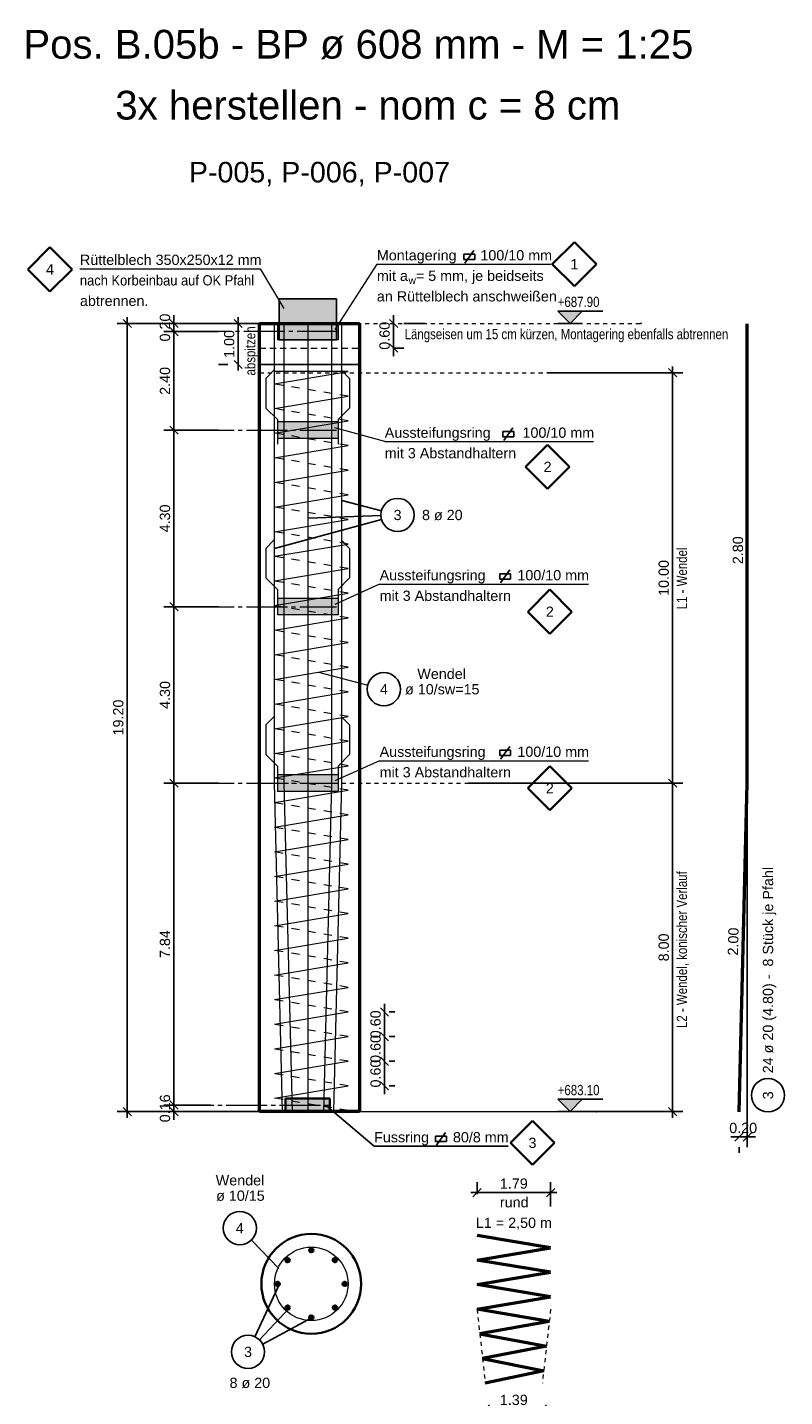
# Model space of a CAD drawing. Header units: metres. Extents: x 1 to 134, y 1 to 59.
# Tile 4 of 8: x 48 to 66, y 18 to 51. Entities that reach past the tile are written whole.
import ezdxf

# ---------------------------------------------------------------- set-up
doc = ezdxf.new("R2010")
doc.units = ezdxf.units.M
for name, pattern in [('ACHSE3', [1.25, 1, -0.1, 0.05, -0.1]), ('DURCHG', [0]), ('GESTR1', [0.4, 0.2, -0.2]), ('GESTR2', [0.25, 0.15, -0.1]), ('GESTR3', [0.2, 0.1, -0.1]), ('PUNKTE', [0.15, 0.05, -0.1])]:
    doc.linetypes.add(name, pattern=pattern)
for name, color, linetype in [('BEWAUS', 7, 'Continuous'), ('FORMST', 7, 'Continuous'), ('GEOMETRIE', 7, 'Continuous'), ('HILFPU', 7, 'Continuous'), ('MAKET', 7, 'Continuous'), ('SCHRAFF', 7, 'Continuous'), ('STPOS', 7, 'Continuous'), ('TEXTE', 7, 'Continuous')]:
    doc.layers.add(name, color=color, linetype=linetype)
doc.styles.add('Arial', font='arial.ttf')
doc.dimstyles.new('ISBSTRICH2E', dxfattribs={"dimtxt": 0.25, "dimasz": 0.1, "dimexe": 0.25, "dimexo": 1, "dimgap": 0.09, "dimtad": 1, "dimzin": 0, "dimdsep": 46, "dimtxsty": 'Arial', "dimblk": 'ID2', "dimblk1": 'ID2', "dimblk2": 'ID2', "dimsah": 1, "dimcen": 0.09, "dimdle": 0.15, "dimclrd": 1, "dimclre": 1, "dimclrt": 1, "dimazin": 0, "dimtfac": 1, "dimtdec": 4, "dimtix": 1, "dimtmove": 2, "dimatfit": 3, "dimfxl": 1, "dimtvp": 0.004, "dimtolj": 1, "dimtzin": 0, "dimarcsym": 0})
doc.dimstyles.new('ISBSTRICH4E', dxfattribs={"dimtxt": 0.25, "dimasz": 0.1, "dimexe": 0.25, "dimexo": 1, "dimgap": 0.09, "dimtad": 1, "dimzin": 0, "dimdsep": 46, "dimtxsty": 'Arial', "dimblk": 'ID4', "dimblk1": 'ID4', "dimblk2": 'ID4', "dimsah": 1, "dimcen": 0.09, "dimdle": 0.15, "dimclrd": 7, "dimclre": 7, "dimclrt": 7, "dimazin": 0, "dimtfac": 1, "dimtdec": 4, "dimtix": 1, "dimtmove": 2, "dimatfit": 3, "dimfxl": 1, "dimtvp": 0.004, "dimtolj": 1, "dimtzin": 0, "dimarcsym": 0})

# ---------------------------------------------------------------- blocks, each defined once
blk = doc.blocks.new('ID4')
at = {"color": 7, "linetype": 'DURCHG', "lineweight": 25}
for p, q in [((-1, -1), (1, 1)), ((1.5, 0), (-1, 0))]:
    blk.add_line(p, q, dxfattribs=at)
blk = doc.blocks.new('*D36')
at = {"layer": 'Defpoints', "color": 0}
for p in [(50.348, 43.808), (56.006, 43.808), (56.006, 24.608)]:
    blk.add_point(p, dxfattribs=at)
at = {"layer": 'MAKET', "color": 7, "lineweight": -2}
for p, q in [((55.006, 43.808), (50.098, 43.808)), ((50.348, 24.708), (50.348, 43.708)), ((55.006, 24.608), (50.098, 24.608))]:
    blk.add_line(p, q, dxfattribs=at)
at = {"layer": 'MAKET', "color": 7, "lineweight": -2, "xscale": 0.1, "yscale": 0.1, "zscale": 0.1}
for p, rotation in [((50.348, 43.808), 90), ((50.348, 24.608), 270)]:
    blk.add_blockref('ID4', p, dxfattribs=dict(at, rotation=rotation))
at = {"layer": 'MAKET', "color": 7, "insert": (50.13, 34.208), "char_height": 0.25, "attachment_point": 5, "rotation": 90, "style": 'Arial'}
blk.add_mtext('\\A1;19.20', dxfattribs=at)
blk = doc.blocks.new('*D40')
at = {"layer": 'Defpoints', "color": 0}
for p in [(65.461, 38.2), (65.261, 24.6), (65.261, 23.99)]:
    blk.add_point(p, dxfattribs=at)
at = {"layer": 'MAKET', "color": 7, "lineweight": -2}
for p, q in [((65.461, 37.2), (65.461, 23.74)), ((65.161, 23.99), (65.061, 23.99)), ((65.461, 23.99), (65.261, 23.99)), ((65.261, 23.6), (65.261, 23.74)), ((65.561, 23.99), (65.661, 23.99))]:
    blk.add_line(p, q, dxfattribs=at)
at = {"layer": 'MAKET', "color": 7, "lineweight": -2, "xscale": 0.1, "yscale": 0.1, "zscale": 0.1}
blk.add_blockref('ID4', (65.261, 23.99), dxfattribs=at)
at = {"layer": 'MAKET', "color": 7, "lineweight": -2, "xscale": 0.1, "yscale": 0.1, "zscale": 0.1, "rotation": 180}
blk.add_blockref('ID4', (65.461, 23.99), dxfattribs=at)
at = {"layer": 'MAKET', "color": 7, "insert": (65.361, 24.208), "char_height": 0.25, "attachment_point": 5, "style": 'Arial'}
blk.add_mtext('\\A1;0.20', dxfattribs=at)
blk = doc.blocks.new('*D43')
at = {"layer": 'Defpoints', "color": 0}
for p in [(59.074, 17.993), (60.466, 17.993), (59.074, 17.365)]:
    blk.add_point(p, dxfattribs=at)
at = {"layer": 'MAKET', "color": 7, "lineweight": -2}
for p, q in [((60.366, 17.365), (59.174, 17.365)), ((59.074, 16.993), (59.074, 17.115)), ((60.466, 16.993), (60.466, 17.115))]:
    blk.add_line(p, q, dxfattribs=at)
at = {"layer": 'MAKET', "color": 7, "lineweight": -2, "xscale": 0.1, "yscale": 0.1, "zscale": 0.1, "rotation": 180}
blk.add_blockref('ID4', (59.074, 17.365), dxfattribs=at)
at = {"layer": 'MAKET', "color": 7, "lineweight": -2, "xscale": 0.1, "yscale": 0.1, "zscale": 0.1}
blk.add_blockref('ID4', (60.466, 17.365), dxfattribs=at)
at = {"layer": 'MAKET', "color": 7, "insert": (59.77, 17.583), "char_height": 0.25, "attachment_point": 5, "style": 'Arial'}
blk.add_mtext('\\A1;1.39', dxfattribs=at)
blk = doc.blocks.new('*D44')
at = {"layer": 'Defpoints', "color": 0}
for p in [(60.666, 22.636), (58.874, 21.593), (60.666, 21.293)]:
    blk.add_point(p, dxfattribs=at)
at = {"layer": 'MAKET', "color": 7, "lineweight": -2}
for p, q in [((58.874, 22.593), (58.874, 22.886)), ((60.666, 22.293), (60.666, 22.886)), ((58.974, 22.636), (60.566, 22.636))]:
    blk.add_line(p, q, dxfattribs=at)
at = {"layer": 'MAKET', "color": 7, "lineweight": -2, "xscale": 0.1, "yscale": 0.1, "zscale": 0.1, "rotation": 180}
blk.add_blockref('ID4', (58.874, 22.636), dxfattribs=at)
at = {"layer": 'MAKET', "color": 7, "lineweight": -2, "xscale": 0.1, "yscale": 0.1, "zscale": 0.1}
blk.add_blockref('ID4', (60.666, 22.636), dxfattribs=at)
at = {"layer": 'MAKET', "color": 7, "insert": (59.77, 22.853), "char_height": 0.25, "attachment_point": 5, "style": 'Arial'}
blk.add_mtext('\\A1;1.79', dxfattribs=at)
blk = doc.blocks.new('*D54')
at = {"layer": 'Defpoints', "color": 0}
for p in [(55.729, 27.035), (55.729, 26.435), (56.619, 26.435)]:
    blk.add_point(p, dxfattribs=at)
at = {"layer": 'MAKET', "color": 7, "lineweight": -2}
for p, q in [((56.619, 27.135), (56.619, 27.235)), ((56.619, 27.035), (56.619, 26.435)), ((56.729, 27.035), (56.869, 27.035)), ((56.729, 26.435), (56.869, 26.435)), ((56.619, 26.335), (56.619, 26.235))]:
    blk.add_line(p, q, dxfattribs=at)
at = {"layer": 'MAKET', "color": 7, "lineweight": -2, "xscale": 0.1, "yscale": 0.1, "zscale": 0.1}
for p, rotation in [((56.619, 27.035), 270), ((56.619, 26.435), 90)]:
    blk.add_blockref('ID4', p, dxfattribs=dict(at, rotation=rotation))
at = {"layer": 'MAKET', "color": 7, "insert": (56.401, 26.735), "char_height": 0.25, "attachment_point": 5, "rotation": 90, "style": 'Arial'}
blk.add_mtext('\\A1;0.60', dxfattribs=at)
blk = doc.blocks.new('*D55')
at = {"layer": 'Defpoints', "color": 0}
for p in [(55.729, 26.435), (55.729, 25.835), (56.619, 25.835)]:
    blk.add_point(p, dxfattribs=at)
at = {"layer": 'MAKET', "color": 7, "lineweight": -2}
for p, q in [((56.619, 26.535), (56.619, 26.635)), ((56.619, 26.435), (56.619, 25.835)), ((56.729, 26.435), (56.869, 26.435)), ((56.619, 25.735), (56.619, 25.635)), ((56.729, 25.835), (56.869, 25.835))]:
    blk.add_line(p, q, dxfattribs=at)
at = {"layer": 'MAKET', "color": 7, "lineweight": -2, "xscale": 0.1, "yscale": 0.1, "zscale": 0.1}
for p, rotation in [((56.619, 26.435), 270), ((56.619, 25.835), 90)]:
    blk.add_blockref('ID4', p, dxfattribs=dict(at, rotation=rotation))
at = {"layer": 'MAKET', "color": 7, "insert": (56.401, 26.135), "char_height": 0.25, "attachment_point": 5, "rotation": 90, "style": 'Arial'}
blk.add_mtext('\\A1;0.60', dxfattribs=at)
blk = doc.blocks.new('*D56')
at = {"layer": 'Defpoints', "color": 0}
for p in [(55.729, 25.835), (55.729, 25.235), (56.619, 25.235)]:
    blk.add_point(p, dxfattribs=at)
at = {"layer": 'MAKET', "color": 7, "lineweight": -2}
for p, q in [((56.619, 25.935), (56.619, 26.035)), ((56.619, 25.835), (56.619, 25.235)), ((56.729, 25.835), (56.869, 25.835)), ((56.619, 25.135), (56.619, 25.035)), ((56.729, 25.235), (56.869, 25.235))]:
    blk.add_line(p, q, dxfattribs=at)
at = {"layer": 'MAKET', "color": 7, "lineweight": -2, "xscale": 0.1, "yscale": 0.1, "zscale": 0.1}
for p, rotation in [((56.619, 25.835), 270), ((56.619, 25.235), 90)]:
    blk.add_blockref('ID4', p, dxfattribs=dict(at, rotation=rotation))
at = {"layer": 'MAKET', "color": 7, "insert": (56.401, 25.535), "char_height": 0.25, "attachment_point": 5, "rotation": 90, "style": 'Arial'}
blk.add_mtext('\\A1;0.60', dxfattribs=at)
blk = doc.blocks.new('*D61')
at = {"layer": 'Defpoints', "color": 0}
for p in [(59.579, 42.608), (57.654, 32.608), (63.642, 32.608)]:
    blk.add_point(p, dxfattribs=at)
at = {"layer": 'MAKET', "color": 7, "lineweight": -2}
for p, q in [((60.579, 42.608), (63.892, 42.608)), ((63.642, 42.508), (63.642, 32.708)), ((58.654, 32.608), (63.892, 32.608))]:
    blk.add_line(p, q, dxfattribs=at)
at = {"layer": 'MAKET', "color": 7, "lineweight": -2, "xscale": 0.1, "yscale": 0.1, "zscale": 0.1}
for p, rotation in [((63.642, 42.608), 90), ((63.642, 32.608), 270)]:
    blk.add_blockref('ID4', p, dxfattribs=dict(at, rotation=rotation))
at = {"layer": 'MAKET', "color": 7, "insert": (63.425, 37.608), "char_height": 0.25, "attachment_point": 5, "rotation": 90, "style": 'Arial'}
blk.add_mtext('\\A1;10.00', dxfattribs=at)
blk = doc.blocks.new('*D62')
at = {"layer": 'Defpoints', "color": 0}
for p in [(57.654, 32.608), (60.375, 24.608), (63.642, 24.608)]:
    blk.add_point(p, dxfattribs=at)
at = {"layer": 'MAKET', "color": 7, "lineweight": -2}
for p, q in [((58.654, 32.608), (63.892, 32.608)), ((63.642, 32.508), (63.642, 24.708)), ((61.375, 24.608), (63.892, 24.608))]:
    blk.add_line(p, q, dxfattribs=at)
at = {"layer": 'MAKET', "color": 7, "lineweight": -2, "xscale": 0.1, "yscale": 0.1, "zscale": 0.1}
for p, rotation in [((63.642, 32.608), 90), ((63.642, 24.608), 270)]:
    blk.add_blockref('ID4', p, dxfattribs=dict(at, rotation=rotation))
at = {"layer": 'MAKET', "color": 7, "insert": (63.425, 28.608), "char_height": 0.25, "attachment_point": 5, "rotation": 90, "style": 'Arial'}
blk.add_mtext('\\A1;8.00', dxfattribs=at)
blk = doc.blocks.new('*D88')
at = {"layer": 'Defpoints', "color": 0}
for p in [(51.486, 43.808), (53.574, 43.808), (53.574, 43.608)]:
    blk.add_point(p, dxfattribs=at)
at = {"layer": 'MAKET', "color": 7, "lineweight": -2}
for p, q in [((52.574, 43.808), (51.236, 43.808)), ((51.486, 43.908), (51.486, 44.008)), ((51.486, 43.608), (51.486, 43.808)), ((52.574, 43.608), (51.236, 43.608)), ((51.486, 43.508), (51.486, 43.408))]:
    blk.add_line(p, q, dxfattribs=at)
at = {"layer": 'MAKET', "color": 7, "lineweight": -2, "xscale": 0.1, "yscale": 0.1, "zscale": 0.1}
for p, rotation in [((51.486, 43.808), 270), ((51.486, 43.608), 90)]:
    blk.add_blockref('ID4', p, dxfattribs=dict(at, rotation=rotation))
at = {"layer": 'MAKET', "color": 7, "insert": (51.268, 43.708), "char_height": 0.25, "attachment_point": 5, "rotation": 90, "style": 'Arial'}
blk.add_mtext('\\A1;0.20', dxfattribs=at)
blk = doc.blocks.new('*D89')
at = {"layer": 'Defpoints', "color": 0}
for p in [(51.486, 43.608), (53.574, 43.608), (53.574, 41.208)]:
    blk.add_point(p, dxfattribs=at)
at = {"layer": 'MAKET', "color": 7, "lineweight": -2}
for p, q in [((52.574, 43.608), (51.236, 43.608)), ((51.486, 41.308), (51.486, 43.508)), ((52.574, 41.208), (51.236, 41.208))]:
    blk.add_line(p, q, dxfattribs=at)
at = {"layer": 'MAKET', "color": 7, "lineweight": -2, "xscale": 0.1, "yscale": 0.1, "zscale": 0.1}
for p, rotation in [((51.486, 43.608), 90), ((51.486, 41.208), 270)]:
    blk.add_blockref('ID4', p, dxfattribs=dict(at, rotation=rotation))
at = {"layer": 'MAKET', "color": 7, "insert": (51.268, 42.408), "char_height": 0.25, "attachment_point": 5, "rotation": 90, "style": 'Arial'}
blk.add_mtext('\\A1;2.40', dxfattribs=at)
blk = doc.blocks.new('*D90')
at = {"layer": 'Defpoints', "color": 0}
for p in [(51.486, 41.208), (53.574, 41.208), (53.574, 36.908)]:
    blk.add_point(p, dxfattribs=at)
at = {"layer": 'MAKET', "color": 7, "lineweight": -2}
for p, q in [((52.574, 41.208), (51.236, 41.208)), ((51.486, 37.008), (51.486, 41.108)), ((52.574, 36.908), (51.236, 36.908))]:
    blk.add_line(p, q, dxfattribs=at)
at = {"layer": 'MAKET', "color": 7, "lineweight": -2, "xscale": 0.1, "yscale": 0.1, "zscale": 0.1}
for p, rotation in [((51.486, 41.208), 90), ((51.486, 36.908), 270)]:
    blk.add_blockref('ID4', p, dxfattribs=dict(at, rotation=rotation))
at = {"layer": 'MAKET', "color": 7, "insert": (51.268, 39.058), "char_height": 0.25, "attachment_point": 5, "rotation": 90, "style": 'Arial'}
blk.add_mtext('\\A1;4.30', dxfattribs=at)
blk = doc.blocks.new('*D91')
at = {"layer": 'Defpoints', "color": 0}
for p in [(51.486, 36.908), (53.574, 36.908), (53.574, 32.608)]:
    blk.add_point(p, dxfattribs=at)
at = {"layer": 'MAKET', "color": 7, "lineweight": -2}
for p, q in [((52.574, 36.908), (51.236, 36.908)), ((51.486, 32.708), (51.486, 36.808)), ((52.574, 32.608), (51.236, 32.608))]:
    blk.add_line(p, q, dxfattribs=at)
at = {"layer": 'MAKET', "color": 7, "lineweight": -2, "xscale": 0.1, "yscale": 0.1, "zscale": 0.1}
for p, rotation in [((51.486, 36.908), 90), ((51.486, 32.608), 270)]:
    blk.add_blockref('ID4', p, dxfattribs=dict(at, rotation=rotation))
at = {"layer": 'MAKET', "color": 7, "insert": (51.268, 34.758), "char_height": 0.25, "attachment_point": 5, "rotation": 90, "style": 'Arial'}
blk.add_mtext('\\A1;4.30', dxfattribs=at)
blk = doc.blocks.new('*D92')
at = {"layer": 'Defpoints', "color": 0}
for p in [(51.486, 32.608), (53.574, 32.608), (53.373, 24.768)]:
    blk.add_point(p, dxfattribs=at)
at = {"layer": 'MAKET', "color": 7, "lineweight": -2}
for p, q in [((52.574, 32.608), (51.236, 32.608)), ((51.486, 24.868), (51.486, 32.508)), ((52.373, 24.768), (51.236, 24.768))]:
    blk.add_line(p, q, dxfattribs=at)
at = {"layer": 'MAKET', "color": 7, "lineweight": -2, "xscale": 0.1, "yscale": 0.1, "zscale": 0.1}
for p, rotation in [((51.486, 32.608), 90), ((51.486, 24.768), 270)]:
    blk.add_blockref('ID4', p, dxfattribs=dict(at, rotation=rotation))
at = {"layer": 'MAKET', "color": 7, "insert": (51.268, 28.688), "char_height": 0.25, "attachment_point": 5, "rotation": 90, "style": 'Arial'}
blk.add_mtext('\\A1;7.84', dxfattribs=at)
blk = doc.blocks.new('*D93')
at = {"layer": 'Defpoints', "color": 0}
for p in [(51.486, 24.768), (53.373, 24.768), (55.255, 24.608)]:
    blk.add_point(p, dxfattribs=at)
at = {"layer": 'MAKET', "color": 7, "lineweight": -2}
for p, q in [((52.373, 24.768), (51.236, 24.768)), ((51.486, 24.868), (51.486, 24.968)), ((51.486, 24.608), (51.486, 24.768)), ((54.255, 24.608), (51.236, 24.608)), ((51.486, 24.508), (51.486, 24.408))]:
    blk.add_line(p, q, dxfattribs=at)
at = {"layer": 'MAKET', "color": 7, "lineweight": -2, "xscale": 0.1, "yscale": 0.1, "zscale": 0.1}
for p, rotation in [((51.486, 24.768), 270), ((51.486, 24.608), 90)]:
    blk.add_blockref('ID4', p, dxfattribs=dict(at, rotation=rotation))
at = {"layer": 'MAKET', "color": 7, "insert": (51.268, 24.688), "char_height": 0.25, "attachment_point": 5, "rotation": 90, "style": 'Arial'}
blk.add_mtext('\\A1;0.16', dxfattribs=at)
blk = doc.blocks.new('DIM103')
at = {"layer": 'MAKET', "color": 7, "linetype": 'DURCHG', "lineweight": 25}
for p, q in [((61.14, 24.608), (60.84, 24.908)), ((60.84, 24.908), (61.94, 24.908)), ((61.44, 24.908), (61.14, 24.608)), ((60.84, 24.608), (61.44, 24.608))]:
    blk.add_line(p, q, dxfattribs=at)
at = {"layer": 'MAKET', "color": 4}
for p in [(62.867, 43.808), (61.784, 24.608)]:
    blk.add_point(p, dxfattribs=at)
blk = doc.blocks.new('DIM104')
at = {"layer": 'MAKET', "color": 7, "linetype": 'DURCHG', "lineweight": 25}
for p, q in [((61.14, 43.808), (60.84, 44.108)), ((60.84, 44.108), (61.94, 44.108)), ((61.44, 44.108), (61.14, 43.808)), ((60.84, 43.808), (61.44, 43.808))]:
    blk.add_line(p, q, dxfattribs=at)
at = {"layer": 'MAKET', "color": 7, "style": 'Arial', "width": 0.8}
blk.add_text('+683.10', height=0.25, dxfattribs=at).set_placement((60.84, 25.008))
blk = doc.blocks.new('DIM105')
at = {"layer": 'MAKET', "color": 7, "style": 'Arial', "width": 0.8}
blk.add_text('+687.90', height=0.25, dxfattribs=at).set_placement((60.84, 44.208))
blk = doc.blocks.new('ID2')
at = {"color": 1, "linetype": 'DURCHG', "lineweight": 25}
for p, q in [((-1, -1), (1, 1)), ((1.5, 0), (-1, 0))]:
    blk.add_line(p, q, dxfattribs=at)
blk = doc.blocks.new('*D113')
at = {"layer": 'Defpoints', "color": 0}
for p in [(56.607, 43.808), (55.836, 43.208), (56.839, 43.208)]:
    blk.add_point(p, dxfattribs=at)
at = {"layer": 'MAKET', "color": 1, "lineweight": -2}
for p, q in [((56.839, 43.908), (56.839, 44.008)), ((56.839, 43.808), (56.839, 43.208)), ((57.607, 43.808), (57.089, 43.808)), ((56.836, 43.208), (57.089, 43.208)), ((56.839, 43.108), (56.839, 43.008))]:
    blk.add_line(p, q, dxfattribs=at)
at = {"layer": 'MAKET', "color": 1, "lineweight": -2, "xscale": 0.1, "yscale": 0.1, "zscale": 0.1}
for p, rotation in [((56.839, 43.808), 270), ((56.839, 43.208), 90)]:
    blk.add_blockref('ID2', p, dxfattribs=dict(at, rotation=rotation))
at = {"layer": 'MAKET', "color": 1, "insert": (56.621, 43.508), "char_height": 0.25, "attachment_point": 5, "rotation": 90, "style": 'Arial'}
blk.add_mtext('\\A1;0.60', dxfattribs=at)
blk = doc.blocks.new('*D118')
at = {"layer": 'Defpoints', "color": 0}
for p in [(53.052, 43.808), (53.574, 43.808), (53.574, 42.808)]:
    blk.add_point(p, dxfattribs=at)
at = {"layer": 'MAKET', "color": 1, "lineweight": -2}
for p, q in [((52.574, 43.808), (52.802, 43.808)), ((53.052, 42.908), (53.052, 43.708)), ((52.574, 42.808), (52.802, 42.808))]:
    blk.add_line(p, q, dxfattribs=at)
at = {"layer": 'MAKET', "color": 1, "lineweight": -2, "xscale": 0.1, "yscale": 0.1, "zscale": 0.1}
for p, rotation in [((53.052, 43.808), 90), ((53.052, 42.808), 270)]:
    blk.add_blockref('ID2', p, dxfattribs=dict(at, rotation=rotation))
at = {"layer": 'MAKET', "color": 1, "insert": (52.834, 43.308), "char_height": 0.25, "attachment_point": 5, "rotation": 90, "style": 'Arial'}
blk.add_mtext('\\A1;1.00', dxfattribs=at)

msp = doc.modelspace()

# ---------------------------------------------------------------- hatches: boundary and pattern name
at = {"layer": 'MAKET'}
for points in [[(61.14, 43.808), (61.44, 44.108), (60.84, 44.108)], [(61.14, 24.608), (61.44, 24.908), (60.84, 24.908)]]:
    msp.add_hatch(color=7, dxfattribs=at).paths.add_polyline_path(points)
at = {"layer": 'SCHRAFF'}
for points in [[(54.047, 43.408), (55.447, 43.408), (55.447, 44.408), (54.047, 44.408)], [(54.007, 43.408), (55.487, 43.408), (55.487, 43.808), (54.007, 43.808)], [(54.007, 41.008), (55.487, 41.008), (55.487, 41.408), (54.007, 41.408)], [(54.007, 36.708), (55.487, 36.708), (55.487, 37.108), (54.007, 37.108)], [(54.007, 32.408), (55.487, 32.408), (55.487, 32.808), (54.007, 32.808)], [(54.207, 24.608), (55.287, 24.608), (55.287, 24.928), (54.207, 24.928)]]:
    msp.add_hatch(color=7, dxfattribs=at).paths.add_polyline_path(points)

# ---------------------------------------------------------------- linework, layer by layer
at = {"layer": 'BEWAUS', "color": 7, "linetype": 'DURCHG', "lineweight": 50}
for p, q in [((65.461, 32.6), (65.461, 43.8)), ((65.261, 24.6), (65.461, 32.6)), ((60.666, 21.293), (58.874, 21.593)), ((58.874, 20.993), (60.666, 21.293)), ((60.666, 20.693), (58.874, 20.993)), ((58.874, 20.393), (60.666, 20.693)), ((60.666, 20.093), (58.874, 20.393)), ((58.874, 19.793), (60.666, 20.093))]:
    msp.add_line(p, q, dxfattribs=at)
at = {"layer": 'BEWAUS', "color": 7, "linetype": 'Continuous', "lineweight": 25}
msp.add_circle((65.966, 25.006), 0.405, dxfattribs=at)
at = {"layer": 'FORMST', "color": 7, "linetype": 'DURCHG', "lineweight": 18}
for p, q in [((53.935, 32.617), (53.935, 43.817)), ((54.176, 32.617), (54.176, 43.817)), ((54.757, 24.597), (54.757, 43.797)), ((55.338, 32.598), (55.338, 43.798)), ((55.579, 32.617), (55.579, 43.817)), ((53.937, 42.335), (55.729, 42.635)), ((55.729, 42.635), (53.937, 42.635)), ((53.937, 41.735), (55.729, 42.035)), ((53.937, 41.135), (55.729, 41.435)), ((53.937, 40.535), (55.729, 40.835)), ((53.937, 39.935), (55.729, 40.235)), ((53.937, 39.335), (55.729, 39.635)), ((53.937, 38.735), (55.729, 39.035)), ((53.937, 38.135), (55.729, 38.435)), ((53.937, 37.535), (55.729, 37.835)), ((53.937, 36.935), (55.729, 37.235)), ((53.937, 36.335), (55.729, 36.635)), ((53.937, 35.735), (55.729, 36.035)), ((53.937, 35.135), (55.729, 35.435)), ((55.012, 35.312), (56.211, 34.999)), ((53.937, 34.535), (55.729, 34.835)), ((53.937, 33.935), (55.729, 34.235)), ((53.937, 33.335), (55.729, 33.635)), ((53.937, 32.735), (55.729, 33.035)), ((54.135, 24.617), (53.935, 32.617)), ((53.937, 32.135), (55.729, 32.435)), ((54.376, 24.617), (54.176, 32.617)), ((55.138, 24.598), (55.338, 32.598)), ((55.379, 24.617), (55.579, 32.617)), ((53.937, 31.535), (55.729, 31.835)), ((53.937, 30.935), (55.729, 31.235)), ((53.937, 30.335), (55.729, 30.635)), ((53.937, 29.735), (55.729, 30.035)), ((53.937, 29.135), (55.729, 29.435)), ((53.937, 28.535), (55.729, 28.835)), ((53.937, 27.935), (55.729, 28.235)), ((53.937, 27.335), (55.729, 27.635)), ((53.937, 26.735), (55.729, 27.035)), ((53.937, 26.135), (55.729, 26.435)), ((53.937, 25.535), (55.729, 25.835)), ((53.937, 24.935), (55.729, 25.235)), ((53.937, 24.635), (55.729, 24.635))]:
    msp.add_line(p, q, dxfattribs=at)
at = {"layer": 'FORMST', "color": 7, "linetype": 'GESTR1', "lineweight": 18}
for p, q in [((55.729, 42.035), (53.937, 42.335)), ((55.729, 41.435), (53.937, 41.735)), ((55.729, 40.835), (53.937, 41.135)), ((55.729, 40.235), (53.937, 40.535)), ((55.729, 39.635), (53.937, 39.935)), ((55.729, 39.035), (53.937, 39.335)), ((55.729, 38.435), (53.937, 38.735)), ((55.729, 37.835), (53.937, 38.135)), ((55.729, 37.235), (53.937, 37.535)), ((55.729, 36.635), (53.937, 36.935)), ((55.729, 36.035), (53.937, 36.335)), ((55.729, 35.435), (53.937, 35.735)), ((55.729, 34.835), (53.937, 35.135)), ((55.729, 34.235), (53.937, 34.535)), ((55.729, 33.635), (53.937, 33.935)), ((55.729, 33.035), (53.937, 33.335)), ((55.729, 32.435), (53.937, 32.735)), ((55.729, 31.835), (53.937, 32.135)), ((55.729, 31.235), (53.937, 31.535)), ((55.729, 30.635), (53.937, 30.935)), ((55.729, 30.035), (53.937, 30.335)), ((55.729, 29.435), (53.937, 29.735)), ((55.729, 28.835), (53.937, 29.135)), ((55.729, 28.235), (53.937, 28.535)), ((55.729, 27.635), (53.937, 27.935)), ((55.729, 27.035), (53.937, 27.335)), ((55.729, 26.435), (53.937, 26.735)), ((55.729, 25.835), (53.937, 26.135)), ((55.729, 25.235), (53.937, 25.535)), ((55.729, 24.635), (53.937, 24.935))]:
    msp.add_line(p, q, dxfattribs=at)
at = {"layer": 'FORMST', "color": 7, "linetype": 'DURCHG', "lineweight": 25}
for p, q in [((55.575, 39.493), (56.544, 39.243)), ((53.938, 38.323), (56.545, 39.035)), ((54.767, 39.067), (56.531, 39.128)), ((54.043, 20.79), (53.374, 21.48)), ((54.064, 20.428), (53.461, 19.123)), ((54.299, 19.827), (53.569, 19.05)), ((54.857, 19.592), (53.649, 18.946))]:
    msp.add_line(p, q, dxfattribs=at)
at = {"layer": 'FORMST', "color": 7, "linetype": 'Continuous', "lineweight": 25}
for centre in [(56.936, 39.142), (56.603, 34.897), (53.091, 21.771), (53.291, 18.755)]:
    msp.add_circle(centre, 0.405, dxfattribs=at)
at = {"layer": 'FORMST', "color": 7, "linetype": 'DURCHG', "lineweight": 18}
msp.add_circle((54.833, 20.412), 0.896, dxfattribs=at)
at = {"layer": 'FORMST', "color": 54, "linetype": 'DURCHG', "lineweight": 50}
for centre in [(54.255, 20.988), (54.834, 21.229), (55.41, 20.99), (54.014, 20.411), (55.649, 20.411), (54.26, 19.835), (55.41, 19.835), (54.834, 19.594)]:
    msp.add_circle(centre, 0.04, dxfattribs=at)
at = {"layer": 'GEOMETRIE', "color": 7, "linetype": 'DURCHG', "lineweight": 25}
for p, q in [((58.82, 45.495), (58.553, 45.495)), ((58.553, 45.495), (58.553, 45.367)), ((58.553, 45.367), (58.82, 45.367)), ((58.576, 45.276), (58.797, 45.586)), ((58.82, 45.367), (58.82, 45.495)), ((54.047, 43.408), (54.047, 44.408)), ((55.447, 44.408), (54.047, 44.408)), ((55.447, 43.408), (55.447, 44.408)), ((55.447, 43.408), (54.047, 43.408)), ((59.772, 41.175), (59.505, 41.175)), ((59.505, 41.175), (59.505, 41.046)), ((59.505, 41.046), (59.772, 41.046)), ((59.528, 40.955), (59.749, 41.266)), ((59.772, 41.046), (59.772, 41.175)), ((59.692, 37.711), (59.426, 37.711)), ((59.426, 37.711), (59.426, 37.582)), ((59.448, 37.491), (59.669, 37.802)), ((59.692, 37.582), (59.692, 37.711)), ((59.426, 37.582), (59.692, 37.582)), ((59.692, 33.411), (59.426, 33.411)), ((59.426, 33.411), (59.426, 33.282)), ((59.448, 33.191), (59.669, 33.502)), ((59.692, 33.282), (59.692, 33.411)), ((59.426, 33.282), (59.692, 33.282)), ((57.882, 23.79), (58.103, 24.1)), ((58.126, 24.009), (57.86, 24.009)), ((57.86, 24.009), (57.86, 23.881)), ((57.86, 23.881), (58.126, 23.881)), ((58.126, 23.881), (58.126, 24.009))]:
    msp.add_line(p, q, dxfattribs=at)
at = {"layer": 'GEOMETRIE', "color": 7, "linetype": 'PUNKTE', "lineweight": 18}
msp.add_line((50.348, 43.808), (62.867, 43.808), dxfattribs=at)
at = {"layer": 'GEOMETRIE', "color": 7, "linetype": 'DURCHG', "lineweight": 50}
for p, q in [((53.574, 24.608), (53.574, 43.808)), ((53.574, 43.808), (56.006, 43.808)), ((56.006, 43.808), (56.006, 24.608)), ((56.006, 24.608), (53.574, 24.608)), ((60.633, 19.493), (58.874, 19.793)), ((60.633, 19.493), (58.941, 19.193)), ((58.941, 19.193), (60.566, 18.893)), ((60.566, 18.893), (59.007, 18.593)), ((59.007, 18.593), (60.499, 18.293)), ((60.499, 18.293), (59.074, 17.993))]:
    msp.add_line(p, q, dxfattribs=at)
at = {"layer": 'GEOMETRIE', "color": 7, "linetype": 'DURCHG', "lineweight": 18}
for p, q in [((55.487, 43.808), (54.007, 43.808)), ((54.007, 43.808), (54.007, 43.408)), ((55.487, 43.808), (55.487, 43.408)), ((55.487, 43.408), (54.007, 43.408)), ((53.923, 42.67), (53.728, 42.468)), ((53.728, 42.468), (53.728, 41.748)), ((55.572, 42.67), (55.767, 42.468)), ((55.767, 42.468), (55.767, 41.748)), ((53.728, 41.748), (54.008, 41.464)), ((55.767, 41.748), (55.487, 41.464)), ((55.487, 41.408), (54.007, 41.408)), ((54.007, 41.408), (54.007, 41.008)), ((54.008, 41.464), (54.008, 40.864)), ((55.487, 41.464), (55.487, 40.864)), ((55.487, 41.408), (55.487, 41.008)), ((55.487, 41.008), (54.007, 41.008)), ((53.923, 38.528), (53.728, 38.327)), ((55.572, 38.528), (55.767, 38.327)), ((53.728, 38.327), (53.728, 37.607)), ((55.767, 38.327), (55.767, 37.607)), ((53.728, 37.607), (54.008, 37.323)), ((55.767, 37.607), (55.487, 37.323)), ((55.487, 37.108), (54.007, 37.108)), ((54.007, 37.108), (54.007, 36.708)), ((54.008, 37.323), (54.008, 36.723)), ((55.487, 37.323), (55.487, 36.723)), ((55.487, 37.108), (55.487, 36.708)), ((55.487, 36.708), (54.007, 36.708)), ((53.923, 34.228), (53.728, 34.027)), ((53.728, 34.027), (53.728, 33.307)), ((55.572, 34.228), (55.767, 34.027)), ((55.767, 34.027), (55.767, 33.307)), ((53.728, 33.307), (54.008, 33.023)), ((54.008, 33.023), (54.008, 32.423)), ((55.767, 33.307), (55.487, 33.023)), ((55.487, 33.023), (55.487, 32.423)), ((55.487, 32.808), (54.007, 32.808)), ((54.007, 32.808), (54.007, 32.408)), ((55.487, 32.808), (55.487, 32.408)), ((55.487, 32.408), (54.007, 32.408)), ((50.348, 24.608), (50.893, 24.608)), ((51.234, 24.608), (63.142, 24.608))]:
    msp.add_line(p, q, dxfattribs=at)
at = {"layer": 'GEOMETRIE', "color": 7, "linetype": 'ACHSE3', "lineweight": 18}
for p, q in [((55.487, 43.608), (51.952, 43.608)), ((51.952, 41.208), (55.447, 41.208)), ((51.952, 36.908), (55.447, 36.908)), ((51.952, 32.608), (55.447, 32.608)), ((51.458, 24.768), (55.287, 24.768))]:
    msp.add_line(p, q, dxfattribs=at)
at = {"layer": 'GEOMETRIE', "color": 7, "linetype": 'GESTR2', "lineweight": 18}
msp.add_line((53.574, 43.208), (56.006, 43.208), dxfattribs=at)
at = {"layer": 'GEOMETRIE', "color": 1, "linetype": 'DURCHG', "lineweight": 25}
msp.add_line((53.574, 42.808), (56.006, 42.808), dxfattribs=at)
at = {"layer": 'GEOMETRIE', "color": 8, "linetype": 'PUNKTE', "lineweight": 9}
for p, q in [((53.574, 42.608), (63.142, 42.608)), ((53.574, 32.608), (63.142, 32.608))]:
    msp.add_line(p, q, dxfattribs=at)
at = {"layer": 'GEOMETRIE', "color": 7, "linetype": 'DURCHG', "lineweight": 35}
for p, q in [((54.207, 24.928), (55.287, 24.928)), ((54.207, 24.608), (54.207, 24.928)), ((55.287, 24.608), (55.287, 24.928)), ((54.207, 24.608), (55.287, 24.608))]:
    msp.add_line(p, q, dxfattribs=at)
at = {"layer": 'GEOMETRIE', "color": 7, "linetype": 'GESTR3', "lineweight": 18}
for p, q in [((58.874, 19.793), (59.074, 17.993)), ((60.666, 19.793), (60.466, 17.993))]:
    msp.add_line(p, q, dxfattribs=at)
at = {"layer": 'GEOMETRIE', "color": 7, "linetype": 'DURCHG', "lineweight": 35}
msp.add_circle((54.833, 20.412), 1.216, dxfattribs=at)
at = {"layer": 'HILFPU', "color": 4}
for p in [(54.182, 43.817), (54.747, 43.817), (55.313, 43.817), (51.486, 41.208), (53.574, 41.208), (53.574, 36.908), (53.574, 36.908), (53.574, 32.608), (54.833, 21.228), (54.256, 20.989), (55.41, 20.989), (54.017, 20.412), (55.649, 20.412), (54.256, 19.835), (55.41, 19.835), (54.833, 19.596)]:
    msp.add_point(p, dxfattribs=at)
at = {"layer": 'STPOS', "color": 7, "linetype": 'Continuous', "lineweight": 35}
for p, q in [((61.246, 45.789), (60.708, 45.251)), ((61.784, 45.251), (61.246, 45.789)), ((48.464, 45.663), (47.926, 45.125)), ((49.002, 45.125), (48.464, 45.663)), ((47.926, 45.125), (48.464, 44.587)), ((48.464, 44.587), (49.002, 45.125)), ((60.708, 45.251), (61.246, 44.714)), ((61.246, 44.714), (61.784, 45.251)), ((60.593, 40.853), (60.055, 40.315)), ((61.131, 40.315), (60.593, 40.853)), ((60.055, 40.315), (60.593, 39.777)), ((60.593, 39.777), (61.131, 40.315)), ((60.648, 37.324), (60.11, 36.786)), ((61.186, 36.786), (60.648, 37.324)), ((60.11, 36.786), (60.648, 36.248)), ((60.648, 36.248), (61.186, 36.786)), ((60.648, 33.024), (60.11, 32.486)), ((61.186, 32.486), (60.648, 33.024)), ((60.11, 32.486), (60.648, 31.948)), ((60.648, 31.948), (61.186, 32.486)), ((60.225, 24.385), (59.687, 23.847)), ((60.763, 23.847), (60.225, 24.385)), ((59.687, 23.847), (60.225, 23.309)), ((60.225, 23.309), (60.763, 23.847))]:
    msp.add_line(p, q, dxfattribs=at)
at = {"layer": 'TEXTE', "color": 7, "linetype": 'DURCHG', "lineweight": 18}
for p, q in [((49.194, 45.14), (53.589, 45.14)), ((53.589, 45.14), (54.16, 44.168)), ((56.432, 45.25), (55.407, 43.663)), ((56.432, 45.25), (60.682, 45.25)), ((56.624, 40.929), (55.407, 41.263)), ((56.624, 40.929), (61.715, 40.929)), ((56.499, 37.456), (55.407, 36.963)), ((56.499, 37.456), (61.589, 37.456)), ((56.499, 33.156), (55.407, 32.663)), ((56.499, 33.156), (61.589, 33.156))]:
    msp.add_line(p, q, dxfattribs=at)
at = {"layer": 'TEXTE', "color": 7, "linetype": 'DURCHG', "lineweight": 25}
for q in [(55.202, 24.749), (59.629, 23.765)]:
    msp.add_line((56.365, 23.765), q, dxfattribs=at)

# ---------------------------------------------------------------- block references
for name in ['DIM105', 'DIM104', 'DIM103']:
    msp.add_blockref(name, (0, 0))

# ---------------------------------------------------------------- texts
at = {"layer": 'BEWAUS', "color": 7, "style": 'Arial'}
for s, rotation, p in [('2.80', 90, (65.357, 37.943)), ('24 ø 20 (4.80) -  8 Stück je Pfahl', 90, (66.091, 25.541)), ('2.00', 88.6, (65.234, 28.408)), ('3', 90, (66.091, 24.908))]:
    msp.add_text(s, height=0.25, rotation=rotation, dxfattribs=at).set_placement(p)
msp.add_text('rund', height=0.25, dxfattribs=at).set_placement((59.43, 22.275))
at = {"layer": 'FORMST', "color": 7, "style": 'Arial'}
for s, p in [('3', (56.839, 39.017)), ('8 ø 20', (57.532, 39.017)), ('Wendel', (57.418, 35.147)), ('ø 10/sw=15', (57.119, 34.772)), ('4', (56.506, 34.772)), ('Wendel', (52.504, 22.81)), ('ø 10/15', (52.514, 22.435)), ('4', (52.994, 21.646)), ('3', (53.194, 18.63)), ('8 ø 20', (52.841, 17.876))]:
    msp.add_text(s, height=0.25, dxfattribs=at).set_placement(p)
at = {"layer": 'MAKET', "color": 7, "style": 'Arial', "width": 0.8}
for s, p in [('L1 - Wendel', (63.992, 36.844)), ('L2 - Wendel, konischer Verlauf', (63.992, 26.644))]:
    msp.add_text(s, height=0.25, rotation=90, dxfattribs=at).set_placement(p)
at = {"layer": 'STPOS', "color": 7, "style": 'Arial'}
for s, p in [('1', (61.148, 45.126)), ('4', (48.367, 45)), ('2', (60.496, 40.19)), ('2', (60.551, 36.661)), ('2', (60.551, 32.361)), ('3', (60.128, 23.722))]:
    msp.add_text(s, height=0.25, dxfattribs=at).set_placement(p)
at = {"layer": 'TEXTE', "color": 7, "style": 'Arial'}
for s, height, p in [('Pos. B.05b - BP ø 608 mm - M = 1:25', 0.7, (47.816, 50.26)), ('3x herstellen - nom c = 8 cm', 0.7, (50.057, 48.775)), ('P-005, P-006, P-007', 0.5, (51.848, 47.243)), ('Rüttelblech 350x250x12 mm', 0.25, (49.194, 45.233)), ('Montagering      100/10 mm', 0.25, (56.432, 45.344)), ('mit a  = 5 mm, je beidseits', 0.25, (56.432, 44.844)), ('w', 0.18, (57.203, 44.767)), ('abtrennen.', 0.25, (49.194, 44.233)), ('an Rüttelblech anschweißen', 0.25, (56.432, 44.344)), ('Aussteifungsring        100/10 mm', 0.25, (56.624, 41.023)), ('mit 3 Abstandhaltern', 0.25, (56.624, 40.523)), ('Aussteifungsring        100/10 mm', 0.25, (56.499, 37.55)), ('mit 3 Abstandhaltern', 0.25, (56.499, 37.05)), ('Aussteifungsring        100/10 mm', 0.25, (56.499, 33.25)), ('mit 3 Abstandhaltern', 0.25, (56.499, 32.75)), ('Fussring      80/8 mm', 0.25, (56.365, 23.859)), ('L1 = 2,50 m', 0.25, (58.846, 21.775))]:
    msp.add_text(s, height=height, dxfattribs=at).set_placement(p)
at = {"layer": 'TEXTE', "color": 7, "style": 'Arial', "width": 0.9}
msp.add_text('nach Korbeinbau auf OK Pfahl', height=0.25, dxfattribs=at).set_placement((49.194, 44.733))
at = {"layer": 'TEXTE', "color": 1, "style": 'Arial', "width": 0.8}
msp.add_text('abspitzen', height=0.25, rotation=90, dxfattribs=at).set_placement((53.47, 42.54))
msp.add_text('Längseisen um 15 cm kürzen, Montagering ebenfalls abtrennen', height=0.25, dxfattribs=at).set_placement((57.108, 43.424))

# ---------------------------------------------------------------- dimensions: what is measured, and where the dimension line sits
at = {"layer": 'MAKET'}
for base, p1, p2, dimstyle, picture, middle in [((51.486, 43.808), (53.574, 43.608), (53.574, 43.808), 'ISBSTRICH4E', '*D88', (51.268, 43.708)), ((50.348, 43.808), (56.006, 24.608), (56.006, 43.808), 'ISBSTRICH4E', '*D36', (50.13, 34.208)), ((51.486, 43.608), (53.574, 41.208), (53.574, 43.608), 'ISBSTRICH4E', '*D89', (51.268, 42.408)), ((53.052, 43.808), (53.574, 42.808), (53.574, 43.808), 'ISBSTRICH2E', '*D118', (52.834, 43.308)), ((56.839, 43.208), (56.607, 43.808), (55.836, 43.208), 'ISBSTRICH2E', '*D113', (56.621, 43.508)), ((63.642, 32.608), (59.579, 42.608), (57.654, 32.608), 'ISBSTRICH4E', '*D61', (63.425, 37.608)), ((51.486, 41.208), (53.574, 36.908), (53.574, 41.208), 'ISBSTRICH4E', '*D90', (51.268, 39.058)), ((51.486, 36.908), (53.574, 32.608), (53.574, 36.908), 'ISBSTRICH4E', '*D91', (51.268, 34.758)), ((51.486, 32.608), (53.373, 24.768), (53.574, 32.608), 'ISBSTRICH4E', '*D92', (51.268, 28.688)), ((63.642, 24.608), (57.654, 32.608), (60.375, 24.608), 'ISBSTRICH4E', '*D62', (63.425, 28.608)), ((56.619, 26.435), (55.729, 27.035), (55.729, 26.435), 'ISBSTRICH4E', '*D54', (56.401, 26.735)), ((56.619, 25.835), (55.729, 26.435), (55.729, 25.835), 'ISBSTRICH4E', '*D55', (56.401, 26.135)), ((56.619, 25.235), (55.729, 25.835), (55.729, 25.235), 'ISBSTRICH4E', '*D56', (56.401, 25.535)), ((51.486, 24.768), (55.255, 24.608), (53.373, 24.768), 'ISBSTRICH4E', '*D93', (51.268, 24.688))]:
    dim = msp.add_linear_dim(base=base, p1=p1, p2=p2, angle=90, dimstyle=dimstyle, override={"dimasz": 0.1}, dxfattribs=at)
    dim.commit()
    dim.dimension.update_dxf_attribs({"geometry": picture, "text_midpoint": middle})
for base, p1, p2, picture, middle in [((65.261, 23.99), (65.461, 38.2), (65.261, 24.6), '*D40', (65.361, 24.208)), ((60.666, 22.636), (58.874, 21.593), (60.666, 21.293), '*D44', (59.77, 22.853)), ((59.074, 17.365), (60.466, 17.993), (59.074, 17.993), '*D43', (59.77, 17.583))]:
    dim = msp.add_linear_dim(base=base, p1=p1, p2=p2, dimstyle='ISBSTRICH4E', override={"dimasz": 0.1}, dxfattribs=at)
    dim.commit()
    dim.dimension.update_dxf_attribs({"geometry": picture, "text_midpoint": middle})

doc.saveas('drawing.dxf')
